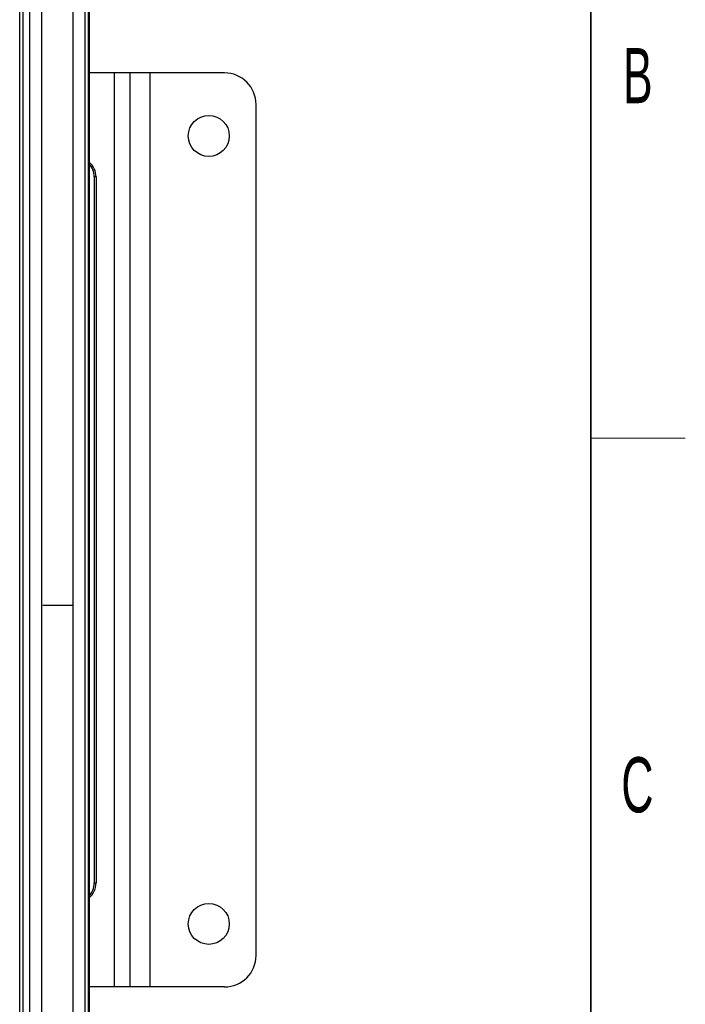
# Paper-space layout 'Blatt3' of a CAD drawing. Header units: millimetres. Extents: x 5 to 418, y 2 to 292.
# Tile 52 of 53: x 372 to 414, y 156 to 219. Entities that reach past the tile are written whole.
import ezdxf

# ---------------------------------------------------------------- set-up
doc = ezdxf.new("R2010")
doc.units = ezdxf.units.MM
doc.layers.add('SLD-0', color=7, linetype='Continuous')
doc.styles.add('SLDTEXTSTYLE0', font='TXT', dxfattribs={"width": 0.605})

psp = doc.layouts.new('Blatt3')

# ---------------------------------------------------------------- linework, layer by layer
at = {"color": 7, "linetype": 'Continuous', "lineweight": 25}
for p, q in [((375.9183, 117.4215), (375.9183, 250.2215)), ((376.1182, 250.2215), (376.1182, 117.4215)), ((376.1637, 250.2215), (376.1637, 117.4215)), ((371.7637, 149.8215), (371.7637, 239.0215)), ((371.7671, 149.8215), (371.7671, 239.0215)), ((371.9671, 239.0215), (371.9671, 149.8215)), ((371.9917, 149.8215), (371.9917, 239.0215)), ((372.3917, 239.0215), (372.3917, 149.8215)), ((373.1671, 124.8215), (373.1671, 238.4215)), ((375.1602, 124.8215), (375.1602, 238.4215)), ((377.7752, 215.4215), (376.1637, 215.4215)), ((377.7752, 157.4215), (377.7752, 215.4215)), ((378.7637, 215.4215), (377.7752, 215.4215)), ((378.7637, 157.4215), (378.7637, 215.4215)), ((380.0437, 215.4215), (378.7637, 215.4215)), ((380.0437, 157.4215), (380.0437, 215.4215)), ((384.7637, 215.4215), (380.0437, 215.4215)), ((386.7637, 159.4215), (386.7637, 213.4215)), ((376.609, 208.8215), (376.496, 208.8215)), ((376.496, 208.8215), (376.496, 164.0215)), ((376.609, 208.8215), (376.609, 164.0215)), ((375.0862, 181.6215), (373.2411, 181.6215)), ((376.496, 164.0215), (376.609, 164.0215)), ((377.7752, 157.4215), (376.1637, 157.4215)), ((378.7637, 157.4215), (377.7752, 157.4215)), ((380.0437, 157.4215), (378.7637, 157.4215)), ((384.7637, 157.4215), (380.0437, 157.4215))]:
    psp.add_line(p, q, dxfattribs=at)
for centre in [(383.7637, 211.4215), (383.7637, 161.4215)]:
    psp.add_circle(centre, 1.3, dxfattribs=at)
for centre, radius, start, end in [((384.7637, 213.4215), 2, 0, 90), ((375.3967, 208.8259), 1.2123, 359.791354, 50.754041), ((375.2781, 208.8243), 1.2179, 359.867587, 43.351075), ((375.3983, 164.0163), 1.2107, 309.209276, 0.245329), ((375.2781, 164.0187), 1.2179, 316.648925, 0.132413), ((384.7637, 159.4215), 2, 270, 0)]:
    psp.add_arc(centre, radius, start, end, dxfattribs=at)
at = {"layer": 'SLD-0', "lineweight": 35}
psp.add_line((408, 12), (408, 282.5), dxfattribs=at)
at = {"layer": 'SLD-0', "lineweight": 18}
psp.add_line((408, 192.25), (414, 192.25), dxfattribs=at)

# ---------------------------------------------------------------- texts
at = {"layer": 'SLD-0', "char_height": 3.5, "attachment_point": 2, "style": 'SLDTEXTSTYLE0'}
for s, insert in [('B', (410.9816, 217.0011)), ('C', (410.9597, 172.0011))]:
    psp.add_mtext(s, dxfattribs=dict(at, insert=insert))

doc.saveas('drawing.dxf')
